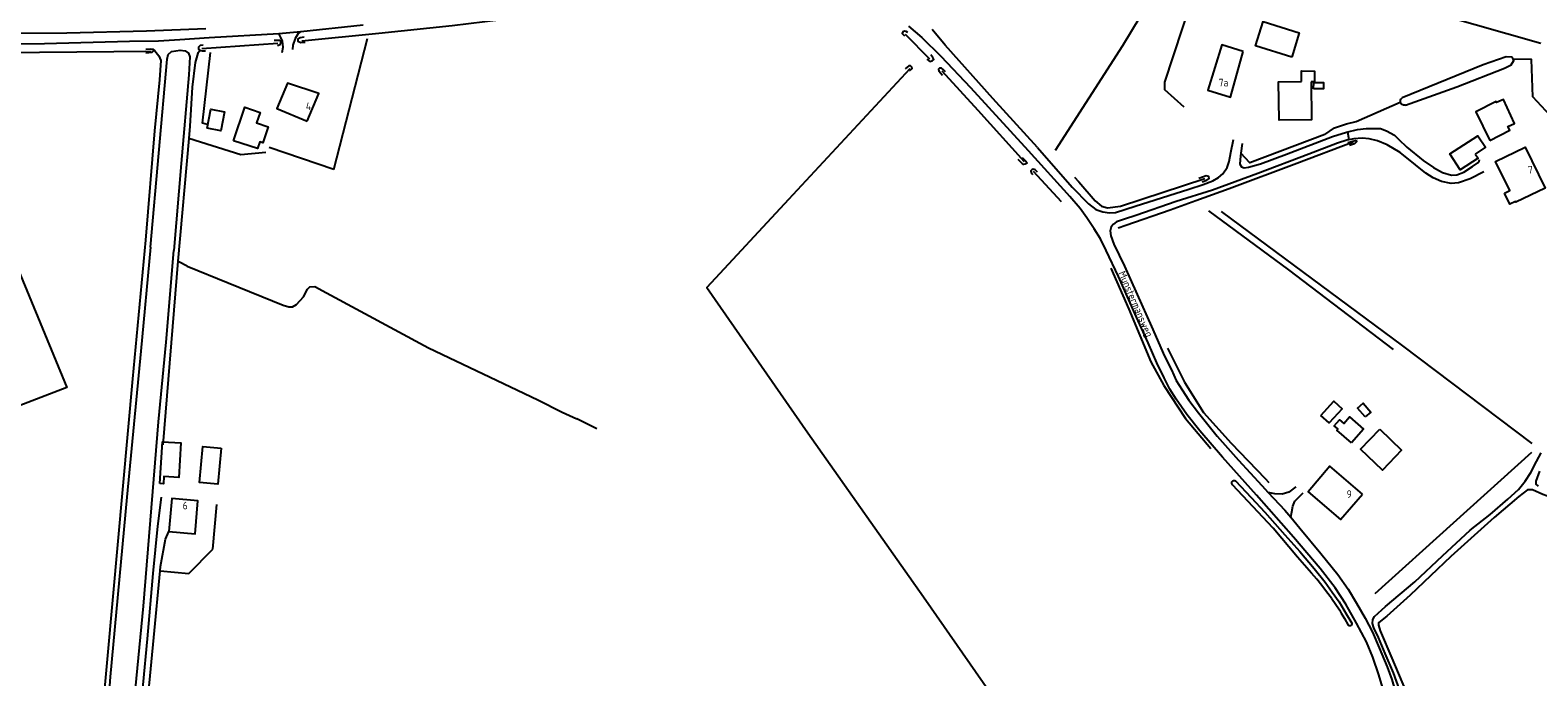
# Model space of a CAD drawing. Header units: metres. Extents: x 226218 to 240385, y 439369 to 449677.
# Tile 81 of 256: x 229018 to 229513, y 441435 to 441648. Entities that reach past the tile are written whole.
import ezdxf

# ---------------------------------------------------------------- set-up
doc = ezdxf.new("R2010")
doc.units = ezdxf.units.M
doc.header["$MEASUREMENT"] = 0
for name, color, linetype in [('BIJGEBOUW', 4, 'Continuous'), ('DAKRAND-BYG', 4, 'Continuous'), ('HEG', 253, 'Continuous'), ('HEK', 253, 'Continuous'), ('HOOFDGEBOUW', 4, 'Continuous'), ('HOUTWAL', 253, 'Continuous'), ('HUISNUMMER', 253, 'Continuous'), ('INSTEEKSLOOT', 153, 'Continuous'), ('KANTVERH', 253, 'Continuous'), ('MIDSLTGREPPEL', 253, 'Continuous'), ('OVERIGEAFSCH', 253, 'Continuous'), ('RASTER', 253, 'Continuous'), ('STRAATNAAM', 253, 'Continuous')]:
    doc.layers.add(name, color=color, linetype=linetype)
doc.styles.get("Standard").update_dxf_attribs({"font": 'iso.shx'})

msp = doc.modelspace()

# ---------------------------------------------------------------- linework, layer by layer
at = {"layer": 'BIJGEBOUW'}
msp.add_lwpolyline([(229081.11, 441510.43), (229079.99, 441498.58), (229074.02, 441499.14), (229075.14, 441511), (229081.11, 441510.43)], dxfattribs=at)
at = {"layer": 'DAKRAND-BYG'}
for points in [[(229432.62, 441638.89), (229420.72, 441642.64), (229423.23, 441650.59), (229435.13, 441646.84), (229432.62, 441638.89)], [(229435.85, 441630.84), (229435.82, 441634.37), (229440.15, 441634.32), (229440.12, 441630.8), (229438.98, 441630.79)], [(229438.98, 441630.79), (229439.18, 441618.25), (229428.48, 441618.14), (229428.24, 441630.71), (229435.85, 441630.84)], [(229439.82, 441628.46), (229439.84, 441630.53), (229443.08, 441630.5), (229443.06, 441628.43), (229439.82, 441628.46)], [(229497.65, 441611.47), (229504.3, 441614.92), (229503.62, 441616.09), (229505.79, 441617.13), (229502.17, 441625), (229499.91, 441624.01), (229499.78, 441624.3), (229493.09, 441620.94), (229497.65, 441611.47)], [(229076.52, 441615.54), (229077.76, 441621.79), (229082.19, 441620.91), (229080.95, 441614.66), (229076.52, 441615.54)], [(229085.19, 441611.41), (229088.86, 441622.41), (229093.88, 441620.73), (229092.72, 441617.27), (229096.52, 441616.01), (229094.77, 441610.77), (229093.76, 441611.1), (229092.99, 441608.81), (229085.19, 441611.41)], [(229492.82, 441607.03), (229493.83, 441605.67), (229487.92, 441601.85), (229484.58, 441607.07), (229493.78, 441613.05), (229496.25, 441609.26), (229492.82, 441607.03)], [(229442.22, 441521.19), (229446.42, 441525.86), (229449.17, 441523.39), (229444.97, 441518.72), (229442.22, 441521.19)], [(229452.28, 441512.21), (229447.5, 441516.36), (229447.81, 441516.72), (229446.62, 441517.75), (229448.35, 441519.73), (229449.74, 441518.52), (229451.61, 441520.67), (229456.18, 441516.7), (229452.28, 441512.21)], [(229456.74, 441520.68), (229454.28, 441523.56), (229456.14, 441525.16), (229458.61, 441522.28), (229456.74, 441520.68)], [(229461.59, 441516.64), (229468.72, 441509.77), (229462.4, 441503.2), (229455.26, 441510.07), (229461.59, 441516.64)], [(229060.97, 441498.82), (229061.81, 441512.5), (229067.89, 441512.13), (229067.19, 441500.83), (229062.27, 441501.13), (229062.13, 441498.75), (229060.97, 441498.82)]]:
    msp.add_lwpolyline(points, dxfattribs=at)
at = {"layer": 'HEG'}
msp.add_line((229118.16, 441601.99), (229129.11, 441644.99), dxfattribs=at)
msp.add_lwpolyline([(229443.53, 441613.5), (229418.93, 441604.21), (229415.89, 441607.33)], dxfattribs=at)
at = {"layer": 'HEK'}
msp.add_line((229070.47, 441469.29), (229078.37, 441477.28), dxfattribs=at)
for points in [[(229443.53, 441613.5), (229446.64, 441615.64), (229450.67, 441616.92), (229453.74, 441617.7), (229468.21, 441624.03)], [(229095.81, 441607.54), (229087.6, 441606.76), (229070.45, 441612.18)]]:
    msp.add_lwpolyline(points, dxfattribs=at)
at = {"layer": 'HOOFDGEBOUW'}
for points in [[(229416.67, 441640.74), (229409.68, 441642.88), (229405.12, 441627.99), (229412.53, 441625.72), (229416.67, 441640.74)], [(229109.39, 441617.87), (229113.13, 441626.88), (229102.85, 441630.38), (229099.38, 441622.03), (229109.39, 441617.87)], [(229502.45, 441594.19), (229504.21, 441595.05), (229499.58, 441604.6), (229509.32, 441609.33), (229515.84, 441595.88), (229506.18, 441591.2), (229506.06, 441591.43), (229504.22, 441590.54), (229502.45, 441594.19)], [(229455.87, 441495.3), (229445.2, 441504.47), (229438.03, 441496.13), (229448.7, 441486.96), (229455.87, 441495.3)], [(229063.94, 441483.04), (229072.56, 441482.3), (229073.5, 441493.14), (229064.87, 441493.89), (229063.94, 441483.04)]]:
    msp.add_lwpolyline(points, dxfattribs=at)
at = {"layer": 'HOUTWAL'}
msp.add_line((229459.98, 441462.64), (229511.49, 441509.09), dxfattribs=at)
for points in [[(229399.65, 441657.3), (229390.91, 441630.69), (229390.89, 441628.3), (229397.2, 441622.51)], [(229409.49, 441588.16), (229468.96, 441544.08), (229511.47, 441511.96)], [(229373.21, 441569.53), (229379.11, 441556.12), (229386.33, 441538.82), (229390.66, 441530.98), (229397.78, 441520.21), (229406.05, 441510.36)], [(229391.9, 441543.24), (229397.43, 441532.05), (229403.67, 441522.18), (229412.75, 441512.03), (229423.86, 441500.43), (229425.12, 441499.11)]]:
    msp.add_lwpolyline(points, dxfattribs=at)
at = {"layer": 'INSTEEKSLOOT'}
for points in [[(229099.63, 441642.74), (229100.45, 441643.05), (229100.76, 441643.45), (229100.69, 441643.98), (229100.37, 441644.29), (229099.59, 441644.35), (229098.47, 441644.3)], [(229108.36, 441645.47), (229107.07, 441645.26), (229106.27, 441644.78), (229106.24, 441644.08), (229107.27, 441643.71), (229108.7, 441643.82)], [(229306.63, 441646.93), (229306.02, 441647.32), (229305.44, 441647.42), (229304.92, 441647.17), (229304.73, 441646.66), (229305.46, 441645.86)], [(229056.39, 441641.5), (229057.77, 441641.63), (229058.69, 441641.49), (229058.88, 441640.9), (229058.39, 441640.37), (229056.36, 441640.2)], [(229057.96, 441576.46), (229063.33, 441638.21), (229063.67, 441639.71), (229064.78, 441640.74), (229067.67, 441641.13), (229069.33, 441640.9), (229070.44, 441640.18), (229070.83, 441638.99), (229070.45, 441633.02), (229068, 441603.97), (229065.57, 441575.37)], [(229075.16, 441642.86), (229074.25, 441642.69), (229073.64, 441642.19), (229073.64, 441641.46), (229074.17, 441641.01), (229074.92, 441640.96), (229076.02, 441640.98)], [(229312.86, 441638.2), (229313.83, 441637.43), (229314.6, 441637.63), (229315.15, 441638.12), (229314.81, 441638.8), (229314.1, 441639.59)], [(229307.17, 441634.4), (229308, 441635.13), (229307.92, 441635.59), (229307.51, 441636), (229306.95, 441636.05), (229305.74, 441635.02)], [(229318.98, 441634.09), (229318.21, 441634.85), (229317.62, 441635.23), (229316.93, 441635.22), (229316.63, 441634.9), (229316.73, 441634.39), (229318.01, 441632.97)], [(229505.35, 441638.16), (229504.93, 441638.92), (229503, 441639.02), (229495.48, 441636.3), (229468.91, 441625.47)], [(229469.97, 441623.12), (229486.85, 441629.15), (229502.54, 441635.26)], [(229502.54, 441635.26), (229504.65, 441636.34), (229505.59, 441637.73), (229505.35, 441638.16)], [(229469.97, 441623.12), (229469.67, 441623.07), (229469.36, 441623.1), (229469.07, 441623.19), (229468.81, 441623.36), (229468.6, 441623.57), (229468.44, 441623.84), (229468.34, 441624.13), (229468.32, 441624.44), (229468.37, 441624.74), (229468.49, 441625.02), (229468.67, 441625.27), (229468.91, 441625.47)], [(229451.06, 441610.8), (229452.68, 441611.27), (229453.6, 441611.46), (229453.85, 441611.34), (229453.93, 441611.01), (229453.21, 441610.43), (229451.57, 441609.87)], [(229344.13, 441605.92), (229345.35, 441604.68), (229345.65, 441604.31), (229345.51, 441603.97), (229345.11, 441603.69), (229344.61, 441603.64), (229344.26, 441603.82), (229342.77, 441605.29)], [(229349.14, 441601.07), (229348.37, 441601.86), (229347.74, 441602.05), (229347.38, 441601.97), (229346.94, 441601.58), (229347.08, 441600.95), (229347.66, 441600.37)], [(229403.25, 441597.94), (229404.76, 441598.43), (229405.5, 441599.02), (229405.41, 441599.68), (229404.58, 441599.89), (229402.08, 441598.99)], [(229057.96, 441576.46), (229054.72, 441542.28), (229050.13, 441494.34), (229044.71, 441435.35), (229041.21, 441388.3), (229041.35, 441385.77), (229042.3, 441384.82), (229044.3, 441384.84), (229046.23, 441385.28), (229047.57, 441386.31), (229048.39, 441387.31), (229048.76, 441389.02), (229049.79, 441396.78), (229052.02, 441421.2), (229055.63, 441458.55), (229060.57, 441519.06), (229063, 441545.25), (229065.57, 441575.37)], [(229468.49, 441429.94), (229466.04, 441436.66), (229463.3, 441443.02), (229461.08, 441448.18), (229459.61, 441451.35), (229459.2, 441452.82), (229459.32, 441454.15), (229459.77, 441455.08), (229463.48, 441458.36), (229473.08, 441466.48), (229482.11, 441475.04), (229491.26, 441483.48), (229497.74, 441488.58), (229503.58, 441493.67), (229507.05, 441496.89), (229509.33, 441499.54), (229511.18, 441502.46), (229512.98, 441506.08), (229514.55, 441508.85)], [(229513.98, 441502.82), (229512.84, 441499.54), (229512.81, 441498.6), (229513.52, 441497.91)], [(229413.21, 441498.43), (229413.06, 441498.61), (229412.97, 441498.84), (229412.95, 441499.08), (229413.01, 441499.31), (229413.13, 441499.52), (229413.31, 441499.68), (229413.52, 441499.78), (229413.76, 441499.81), (229414, 441499.77), (229414.21, 441499.65)], [(229439.17, 441469.32), (229434.52, 441474.59), (229426.56, 441484.12), (229416.59, 441494.72), (229413.21, 441498.43)], [(229414.21, 441499.65), (229419.33, 441494.27), (229423.83, 441489.4), (229430.42, 441481.97), (229435.29, 441476.45), (229439.95, 441470.93), (229443.6, 441466.35)], [(229563.23, 441477.93), (229550.7, 441482.32), (229540.15, 441486.07), (229527.13, 441490.8), (229515.12, 441495.23), (229511.73, 441496.71), (229510.09, 441496.72), (229507.24, 441494.58)], [(229507.24, 441494.58), (229499.06, 441487.67), (229484.87, 441474.79), (229471.56, 441462.17), (229463.85, 441455.26), (229461.75, 441453.64), (229461.09, 441453.1), (229461.08, 441452.31), (229461.72, 441450.43), (229465.54, 441441.46), (229471.23, 441428.01), (229475.79, 441415.37), (229478.88, 441405.28), (229481.4, 441392.88), (229484.9, 441378.08), (229485.8, 441372.47), (229485.81, 441371.13)], [(229445.67, 441461.2), (229444.1, 441463.27), (229442.49, 441465.32), (229440.85, 441467.34), (229439.17, 441469.32)], [(229443.6, 441466.35), (229445.91, 441463.16), (229448.25, 441459.98)], [(229445.67, 441461.2), (229448.3, 441457.28), (229448.89, 441456.24), (229449.95, 441454.48), (229451.18, 441452.31)], [(229448.25, 441459.98), (229450.55, 441456.04), (229452.33, 441452.94)], [(229452.33, 441452.94), (229452.37, 441452.74), (229452.34, 441452.53), (229452.25, 441452.35), (229452.11, 441452.2), (229451.93, 441452.1), (229451.73, 441452.06), (229451.52, 441452.08), (229451.33, 441452.17), (229451.18, 441452.31)]]:
    msp.add_lwpolyline(points, dxfattribs=at)
at = {"layer": 'KANTVERH'}
msp.add_line((229450.97, 441614.35), (229451.38, 441611.84), dxfattribs=at)
for points in [[(228970.31, 441643.24), (229023.12, 441643.41), (229050.98, 441644.12), (229060.53, 441644.22), (229067.58, 441644.65), (229077.18, 441645.31), (229100.06, 441646.63), (229107.23, 441647.33), (229127.77, 441649.49)], [(229306.77, 441649.06), (229311.2, 441645.36), (229317.44, 441639.18), (229327.19, 441628.89), (229346.08, 441608.19), (229359.73, 441593.06)], [(228991.06, 441646.69), (229030.44, 441646.91), (229056.56, 441647.49), (229076.05, 441648.32)], [(229101.16, 441640.37), (229101.5, 441642.11), (229101.26, 441644.07), (229100.76, 441645.35), (229100.06, 441646.63)], [(229107.23, 441647.33), (229106.4, 441646.61), (229105.43, 441644.97), (229104.64, 441642.83), (229104.51, 441641.37)], [(229349.15, 441609.17), (229334.48, 441625.34), (229318.84, 441642.79), (229314.53, 441648.01)], [(229416.35, 441610.55), (229415.89, 441607.33), (229415.77, 441606.49), (229415.64, 441603.71), (229416.11, 441602.83), (229416.97, 441602.55), (229418.49, 441602.76), (229422.42, 441603.81), (229430.92, 441606.99), (229446.05, 441612.86), (229450.6, 441614.26), (229454.22, 441615.13), (229457.13, 441615.41), (229459.8, 441615.41), (229461.8, 441615.4), (229463.72, 441614.69), (229466.34, 441613.28), (229467.7, 441611.98), (229470.38, 441609.3), (229475.76, 441604.94), (229479.18, 441602.6), (229482.17, 441600.95), (229485.15, 441600.14), (229486.88, 441600.2), (229489.18, 441601.14), (229492.01, 441602.95), (229493.73, 441604.19), (229494.2, 441604.66), (229494.3, 441605.26)], [(229349.15, 441609.17), (229360.57, 441596.19), (229365.93, 441590.7), (229368.32, 441588.88), (229370.59, 441588.01), (229372.82, 441587.68), (229374.72, 441587.88), (229381.23, 441589.93), (229398.83, 441595.5), (229403.59, 441597.09), (229406.7, 441598.29), (229408.57, 441599.34), (229410.03, 441600.5), (229411.42, 441602.63), (229412.09, 441604.6), (229412.62, 441607.57), (229413.5, 441611.8)], [(229495.75, 441601.21), (229491.22, 441598.87), (229487.42, 441597.55), (229484.95, 441597.42), (229481.78, 441598.02), (229479.07, 441599.25), (229476.67, 441600.71), (229473.32, 441603.5), (229468.19, 441607.56), (229463.93, 441610.1), (229460.84, 441611.4), (229458.08, 441612.02), (229455.72, 441612.31), (229453.01, 441612.02), (229450.78, 441611.64), (229447.66, 441610.67), (229438.23, 441607.04), (229421.53, 441600.63), (229406.57, 441595.13), (229394.67, 441591.41), (229381.4, 441586.9), (229377.69, 441585.7), (229375.11, 441584.76), (229374.07, 441584.06), (229373.35, 441583.1), (229373.07, 441581.84), (229373.24, 441580.2), (229374.23, 441577.47), (229377.76, 441570.17), (229381.9, 441560.91), (229386.59, 441550.39), (229390.89, 441540.68)], [(229385.49, 441545.08), (229381.66, 441553.47), (229375.76, 441566.82), (229371.74, 441575.31), (229369.84, 441579.24), (229367.76, 441582.42), (229365.4, 441586.04), (229363.22, 441589.19), (229359.73, 441593.06)], [(229463.67, 441427.89), (229461.19, 441435.98), (229459.31, 441441.75), (229457.18, 441446.85), (229453.91, 441452.98), (229450.38, 441459.17), (229446.86, 441464.52), (229441.95, 441470.86), (229433.23, 441481.15), (229421.07, 441495), (229409.86, 441507.51), (229402.42, 441516.14), (229398.21, 441521.49), (229394.72, 441526.53), (229392.65, 441529.78), (229390.77, 441533.55), (229388.32, 441538.45), (229385.49, 441545.08)], [(229390.89, 441540.68), (229393.15, 441536.21), (229394.68, 441532.64), (229396.66, 441529.61), (229398.83, 441526.15), (229402.03, 441522.03), (229408.12, 441514.42), (229415.19, 441506.47), (229422.78, 441498.13), (229424.95, 441495.85), (229430.42, 441490.11), (229432.36, 441487.72), (229435.27, 441484.15), (229442.18, 441475.86), (229447.75, 441468.91), (229451.13, 441464.08), (229453.86, 441459.56), (229456.71, 441454.63), (229459.17, 441449.96)], [(229434.02, 441497.69), (229431.69, 441495.94), (229429.49, 441495.32), (229427.1, 441495.39), (229424.95, 441495.85)], [(229432.36, 441487.72), (229432.64, 441489.46), (229432.99, 441491.38), (229433.61, 441493.04), (229436.4, 441495.79)], [(229061.39, 441494.3), (229060.26, 441484.83), (229058.63, 441469.23), (229056.85, 441447.75), (229053.95, 441417.53), (229051.72, 441392.68), (229050.93, 441384.58), (229050.46, 441382.9), (229048.66, 441380.8)], [(229054.35, 441379.74), (229053.98, 441380.97), (229053.6, 441383.33), (229053.68, 441386.6), (229054.34, 441398.55), (229056.27, 441419.69), (229059, 441448.2), (229061.1, 441470.09), (229061.24, 441471.52), (229062.85, 441480.58), (229063.94, 441483.04)], [(229459.17, 441449.96), (229461.39, 441444.83), (229464.02, 441438.61), (229465.47, 441434.47), (229467.53, 441427.65), (229470.95, 441414.91), (229474.92, 441399.38), (229480.76, 441377.56), (229483.62, 441367.2), (229485.67, 441360.69), (229487.75, 441357.39), (229489.27, 441355.59), (229492.7, 441352.6), (229495.19, 441350.65), (229497.74, 441349.36), (229502.96, 441347.72), (229514.87, 441344.43)]]:
    msp.add_lwpolyline(points, dxfattribs=at)
at = {"layer": 'MIDSLTGREPPEL'}
for p, q in [((229313.78, 441638.16), (229305.79, 441646.26)), ((229099.77, 441643.41), (229074.74, 441641.55)), ((229307.23, 441635.08), (229267.4, 441592.09)), ((229347.75, 441601.46), (229356.89, 441591.42)), ((229378.18, 441583.62), (229375.62, 441582.73)), ((229069.99, 441570.24), (229067.24, 441571.6)), ((229204.5, 441516.82), (229197.94, 441520.1))]:
    msp.add_line(p, q, dxfattribs=at)
for points in [[(229107.6, 441644.27), (229132.93, 441646.73), (229156.92, 441649.31), (229183.74, 441652.5)], [(228923.45, 441639.39), (228950.34, 441639.48), (228985.42, 441639.94), (229021.43, 441640.5), (229058.16, 441640.85)], [(229317.77, 441634.34), (229329.53, 441621.42), (229344.73, 441604.59)], [(229452.76, 441610.96), (229434.28, 441603.95), (229412.14, 441595.57), (229401.14, 441591.64)], [(229361.29, 441599.5), (229362.77, 441597.89), (229368.09, 441591.72), (229370.18, 441589.96), (229372.18, 441589.37), (229376.37, 441589.97), (229404.08, 441598.97)], [(229267.4, 441592.09), (229240.6, 441563.16), (229273.72, 441515.44), (229311.75, 441461.54), (229335.54, 441427.33), (229343.15, 441416.37), (229347.32, 441409.32), (229349.15, 441403.46), (229350.97, 441396.86)], [(229401.14, 441591.64), (229392.72, 441588.63), (229378.18, 441583.62)], [(229466.08, 441542.86), (229431.73, 441568.96), (229405.46, 441588.43)], [(229069.99, 441570.24), (229083.38, 441564.78), (229101.43, 441557.45), (229103.29, 441556.8), (229104.56, 441556.85), (229105.86, 441557.6), (229108.12, 441560.16), (229109.47, 441562.69), (229110.2, 441563.47), (229111.87, 441563.56), (229115.69, 441561.47), (229149.19, 441543.38), (229185.08, 441526.33), (229193.08, 441522.23), (229197.94, 441520.1)]]:
    msp.add_lwpolyline(points, dxfattribs=at)
at = {"layer": 'OVERIGEAFSCH'}
msp.add_line((229070.45, 441612.18), (229066.87, 441571.82), dxfattribs=at)
for points in [[(229058.69, 441641.49), (229059.38, 441640.91), (229060.65, 441639.28), (229061.27, 441637.73), (229060.82, 441631.45), (229059.23, 441614.64), (229056.32, 441578.71)], [(229074.17, 441641.01), (229073.47, 441640.22), (229072.61, 441637.14), (229071.6, 441629.02), (229070.81, 441616.23), (229070.45, 441612.18)], [(229056.32, 441578.71), (229051.95, 441533.25), (229045.53, 441461.69), (229039.74, 441397.54), (229038.54, 441382.69)]]:
    msp.add_lwpolyline(points, dxfattribs=at)
at = {"layer": 'RASTER'}
for p, q in [((229397.62, 441676.76), (229514.42, 441643.51)), ((229118.16, 441601.99), (229096.82, 441609.18)), ((229066.87, 441571.82), (229061.94, 441511.47)), ((229078.37, 441477.28), (229079.74, 441491.92)), ((229061.1, 441470.09), (229070.47, 441469.29))]:
    msp.add_line(p, q, dxfattribs=at)
for points in [[(229397.62, 441676.76), (229377.08, 441642.61), (229354.94, 441608.24)], [(229076.47, 441616.73), (229074.96, 441617.16), (229077.61, 441640.38)], [(228985.8, 441638.75), (229006.38, 441588.51), (229030.45, 441530.33), (228946.07, 441497.92)], [(229516.73, 441577.31), (229530.57, 441592.94), (229525.18, 441609.45), (229521.74, 441615.14), (229511.78, 441625.81), (229511.4, 441638.11), (229505.35, 441638.16)]]:
    msp.add_lwpolyline(points, dxfattribs=at)

# ---------------------------------------------------------------- texts
at = {"layer": 'HUISNUMMER'}
for s, p in [('7a', (229408.66, 441629.26)), ('4', (229108.92, 441621.52)), ('7', (229510.2, 441600.63)), ('9', (229450.68, 441494.09)), ('6', (229068.49, 441490.3))]:
    msp.add_text(s, height=2.5, dxfattribs=at).set_placement(p)
at = {"layer": 'STRAATNAAM'}
msp.add_text('Munstermansweg', height=2.5, rotation=293.6425, dxfattribs=at).set_placement((229375.62, 441567.94))

doc.saveas('drawing.dxf')
